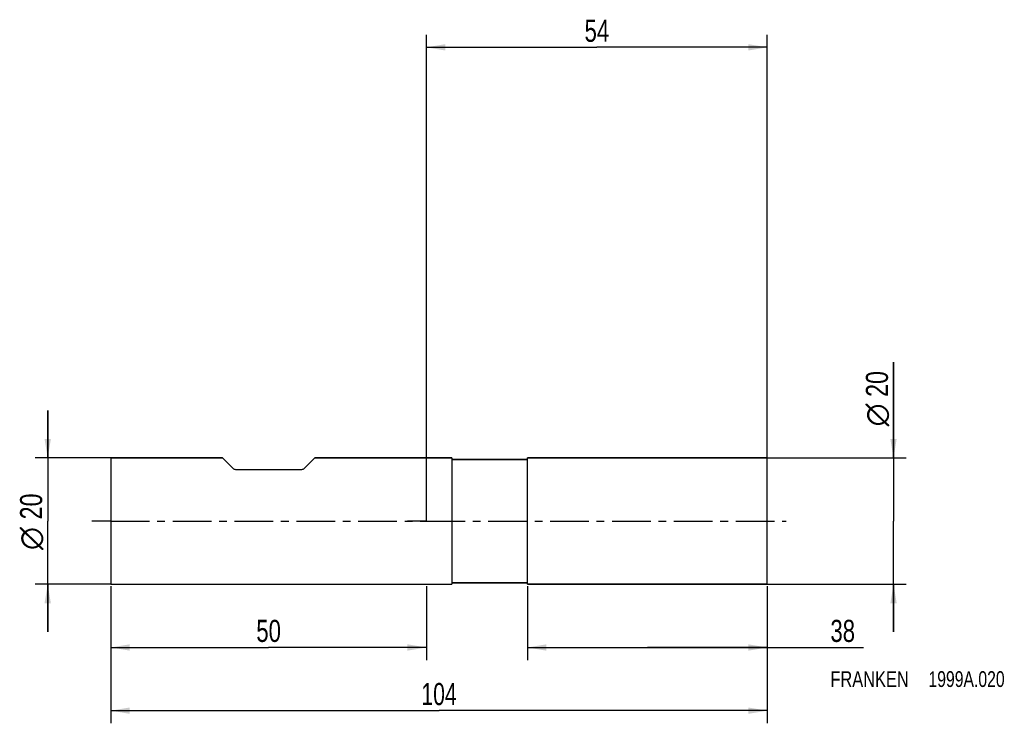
# Model space of a CAD drawing. Extents: x -64 to 92, y -32 to 79.
import ezdxf
from ezdxf.enums import TextEntityAlignment as Align

# ---------------------------------------------------------------- set-up
doc = ezdxf.new("R2010")
doc.units = 0
doc.header["$LTSCALE"] = 16.335
doc.linetypes.add('CENTER', pattern=[0.6, 0.375, -0.075, 0.075, -0.075])
doc.layers.get('0').update_dxf_attribs({"linetype": 'CONTINUOUS'})
for name, color, linetype in [('1', 4, 'CONTINUOUS'), ('2', 7, 'CONTINUOUS'), ('4', 2, 'CENTER'), ('SK1', 4, 'CONTINUOUS'), ('SK2', 7, 'CONTINUOUS'), ('SK4', 2, 'CENTER'), ('SK6', 5, 'CONTINUOUS')]:
    doc.layers.add(name, color=color, linetype=linetype)
doc.styles.get("Standard").update_dxf_attribs({"font": 'txt', "width": 0.8})
doc.styles.add('TEXTSTYLE_1', font='gdt', dxfattribs={"width": 0.8})
doc.dimstyles.new('DIMSTYLE_1', dxfattribs={"dimtxt": 3.5, "dimasz": 3, "dimexe": 2, "dimexo": 0, "dimgap": 0.875, "dimtad": 1, "dimdec": 3, "dimtxsty": 'STANDARD', "dimblk": '_FILLED', "dimblk1": '_FILLED', "dimblk2": '_FILLED', "dimcen": 0.09, "dimclrt": 5, "dimazin": 3, "dimtp": 0.001, "dimtm": 0.001, "dimtfac": 1, "dimtdec": 3, "dimtofl": 0, "dimtmove": 0, "dimatfit": 3, "dimtolj": 1})

# ---------------------------------------------------------------- blocks, each defined once
blk = doc.blocks.new('_FILLED')
at = {"color": 0, "linetype": 'BYBLOCK'}
blk.add_solid([(0, 0), (-1, 0.167), (-1, -0.167)], dxfattribs=at)
blk = doc.blocks.new('*D0')
at = {"layer": 'SK2', "color": 7, "linetype": 'CONTINUOUS'}
for p, q in [((-50, -10.29), (-50, -32)), ((54, -10.29), (54, -32)), ((-50, -30), (2, -30)), ((54, -30), (2, -30))]:
    blk.add_line(p, q, dxfattribs=at)
at = {"layer": 'SK2', "color": 7, "linetype": 'CONTINUOUS', "xscale": 3, "yscale": 3, "zscale": 3, "rotation": 180}
blk.add_blockref('_FILLED', (-50, -30), dxfattribs=at)
at = {"layer": 'SK2', "color": 7, "linetype": 'CONTINUOUS', "xscale": 3, "yscale": 3, "zscale": 3}
blk.add_blockref('_FILLED', (54, -30), dxfattribs=at)
at = {"layer": 'SK2', "color": 7, "linetype": 'CONTINUOUS', "width": 0.714286}
blk.add_text('104', height=3.5, dxfattribs=at).set_placement((2, -29.12), align=Align.CENTER)
blk = doc.blocks.new('*D1')
at = {"layer": 'SK2', "color": 7, "linetype": 'CONTINUOUS'}
for p, q in [((-50, -10.29), (-50, -22)), ((0, -10.29), (0, -22)), ((-50, -20), (-25, -20)), ((0, -20), (-25, -20))]:
    blk.add_line(p, q, dxfattribs=at)
at = {"layer": 'SK2', "color": 7, "linetype": 'CONTINUOUS', "xscale": 3, "yscale": 3, "zscale": 3, "rotation": 180}
blk.add_blockref('_FILLED', (-50, -20), dxfattribs=at)
at = {"layer": 'SK2', "color": 7, "linetype": 'CONTINUOUS', "xscale": 3, "yscale": 3, "zscale": 3}
blk.add_blockref('_FILLED', (0, -20), dxfattribs=at)
at = {"layer": 'SK2', "color": 7, "linetype": 'CONTINUOUS', "width": 0.75}
blk.add_text('50', height=3.5, dxfattribs=at).set_placement((-25, -19.12), align=Align.CENTER)
blk = doc.blocks.new('*D2')
at = {"layer": 'SK2', "color": 7, "linetype": 'CONTINUOUS'}
for p, q in [((-60, 10), (-60, 17.5)), ((-60, 17.5), (-60, 0)), ((-50, 10), (-62, 10)), ((-60, -17.5), (-60, 0)), ((-50, -10), (-62, -10)), ((-60, -10), (-60, -17.5))]:
    blk.add_line(p, q, dxfattribs=at)
at = {"layer": 'SK2', "color": 7, "linetype": 'CONTINUOUS', "xscale": 3, "yscale": 3, "zscale": 3}
for p, rotation in [((-60, 10), 270), ((-60, -10), 90)]:
    blk.add_blockref('_FILLED', p, dxfattribs=dict(at, rotation=rotation))
at = {"layer": 'SK2', "color": 7, "linetype": 'CONTINUOUS', "width": 0.785714}
blk.add_text('20', height=3.5, rotation=90, dxfattribs=at).set_placement((-60.88, 2.33), align=Align.CENTER)
at = {"layer": 'SK2', "color": 7, "linetype": 'CONTINUOUS', "style": 'TEXTSTYLE_1'}
blk.add_text('n', height=3.5, rotation=90, dxfattribs=at).set_placement((-60.88, -2.75), align=Align.CENTER)
blk = doc.blocks.new('*D3')
at = {"layer": '2', "color": 7, "linetype": 'CONTINUOUS'}
for p, q in [((16, -10.3), (16, -22)), ((54, -10.3), (54, -22)), ((16, -20), (35, -20)), ((54, -20), (35, -20)), ((35, -20), (69.25, -20))]:
    blk.add_line(p, q, dxfattribs=at)
at = {"layer": '2', "color": 7, "linetype": 'CONTINUOUS', "xscale": 3, "yscale": 3, "zscale": 3, "rotation": 180}
blk.add_blockref('_FILLED', (16, -20), dxfattribs=at)
at = {"layer": '2', "color": 7, "linetype": 'CONTINUOUS', "xscale": 3, "yscale": 3, "zscale": 3}
blk.add_blockref('_FILLED', (54, -20), dxfattribs=at)
at = {"layer": '2', "color": 7, "linetype": 'CONTINUOUS', "width": 0.75}
blk.add_text('38', height=3.5, dxfattribs=at).set_placement((64, -19.12))
blk = doc.blocks.new('*D4')
at = {"layer": '2', "color": 7, "linetype": 'CONTINUOUS'}
for p, q in [((74, 10), (74, 25.17)), ((74, 25.17), (74, 0)), ((54, 10), (76, 10)), ((74, -17.5), (74, 0)), ((54, -10), (76, -10)), ((74, -10), (74, -17.5))]:
    blk.add_line(p, q, dxfattribs=at)
at = {"layer": '2', "color": 7, "linetype": 'CONTINUOUS', "xscale": 3, "yscale": 3, "zscale": 3}
for p, rotation in [((74, 10), 270), ((74, -10), 90)]:
    blk.add_blockref('_FILLED', p, dxfattribs=dict(at, rotation=rotation))
at = {"layer": '2', "color": 7, "linetype": 'CONTINUOUS', "width": 0.785714}
blk.add_text('20', height=3.5, rotation=90, dxfattribs=at).set_placement((73.12, 19.67))
at = {"layer": '2', "color": 7, "linetype": 'CONTINUOUS', "style": 'TEXTSTYLE_1'}
blk.add_text('n', height=3.5, rotation=90, dxfattribs=at).set_placement((73.12, 15))
blk = doc.blocks.new('*D5')
at = {"layer": '2', "color": 7, "linetype": 'CONTINUOUS'}
for p, q in [((0, 0), (0, 77.01)), ((54, 0), (54, 77.01)), ((0, 75.01), (27, 75.01)), ((54, 75.01), (27, 75.01))]:
    blk.add_line(p, q, dxfattribs=at)
at = {"layer": '2', "color": 7, "linetype": 'CONTINUOUS', "xscale": 3, "yscale": 3, "zscale": 3, "rotation": 180}
blk.add_blockref('_FILLED', (0, 75.01), dxfattribs=at)
at = {"layer": '2', "color": 7, "linetype": 'CONTINUOUS', "xscale": 3, "yscale": 3, "zscale": 3}
blk.add_blockref('_FILLED', (54, 75.01), dxfattribs=at)
at = {"layer": '2', "color": 7, "linetype": 'CONTINUOUS', "width": 0.75}
blk.add_text('54', height=3.5, dxfattribs=at).set_placement((27, 75.88), align=Align.CENTER)

msp = doc.modelspace()

# ---------------------------------------------------------------- linework, layer by layer
at = {"layer": '1', "color": 4, "linetype": 'CONTINUOUS'}
for p, q in [((4, 10), (0, 10)), ((0, 10), (4, 10)), ((4, 10), (4, 9.775)), ((4, 9.775), (4, -9.775)), ((15.9, 9.75), (4.025, 9.75)), ((4.025, 9.75), (15.9, 9.75)), ((54, 10), (16, 10)), ((16, 9.85), (16, 10)), ((16, 10), (54, 10)), ((16, -9.85), (16, 9.85)), ((54, -10), (54, 10)), ((0, -10), (4, -10)), ((0, -10), (4, -10)), ((4, -9.775), (4, -10)), ((4.025, -9.75), (15.9, -9.75)), ((15.9, -9.75), (4.025, -9.75)), ((16, -10), (16, -9.85)), ((54, -10), (16, -10)), ((16, -10), (54, -10))]:
    msp.add_line(p, q, dxfattribs=at)
for centre, radius, start, end in [((4.025, 9.775), 0.025, 193.509668, 197.491064), ((4.025, 9.775), 0.025, 197.491064, 207.508936), ((4.025, 9.775), 0.025, 197.508945, 207.491055), ((4.025, 9.775), 0.025, 207.508936, 211.490332), ((4.025, 9.775), 0.025, 207.491055, 211.509678), ((4.025, 9.775), 0.025, 211.490332, 238.509668), ((4.025, 9.775), 0.025, 211.509678, 238.490322), ((4.025, 9.775), 0.025, 238.509668, 242.491064), ((4.025, 9.775), 0.025, 238.490322, 242.508945), ((4.025, 9.775), 0.025, 242.491064, 252.508936), ((4.025, 9.775), 0.025, 242.508945, 252.491055), ((4.025, 9.775), 0.025, 252.508936, 256.490332), ((4.025, 9.775), 0.025, 252.491055, 256.509678), ((4.025, 9.775), 0.025, 256.490332, 270), ((4.025, 9.775), 0.025, 256.509678, 270), ((15.9, 9.85), 0.1, 270, 278.61112), ((15.9, 9.85), 0.1, 270, 278.61376), ((15.9, 9.85), 0.1, 278.61112, 351.38888), ((15.9, 9.85), 0.1, 278.61376, 351.38624), ((4.025, -9.775), 0.025, 162.508936, 166.490332), ((4.025, -9.775), 0.025, 152.491064, 162.508936), ((4.025, -9.775), 0.025, 152.508945, 162.491055), ((4.025, -9.775), 0.025, 148.509668, 152.491064), ((4.025, -9.775), 0.025, 148.490322, 152.508945), ((4.025, -9.775), 0.025, 135, 148.509668), ((4.025, -9.775), 0.025, 135, 148.490322), ((4.025, -9.775), 0.025, 121.490332, 135), ((4.025, -9.775), 0.025, 121.509678, 135), ((4.025, -9.775), 0.025, 117.508936, 121.490332), ((4.025, -9.775), 0.025, 117.491055, 121.509678), ((4.025, -9.775), 0.025, 107.491064, 117.508936), ((4.025, -9.775), 0.025, 107.508945, 117.491055), ((4.025, -9.775), 0.025, 103.509668, 107.491064), ((4.025, -9.775), 0.025, 103.490322, 107.508945), ((4.025, -9.775), 0.025, 90, 103.509668), ((4.025, -9.775), 0.025, 90, 103.490322), ((15.9, -9.85), 0.1, 81.38888, 90), ((15.9, -9.85), 0.1, 81.38624, 90), ((15.9, -9.85), 0.1, 8.61112, 81.38888), ((15.9, -9.85), 0.1, 8.61376, 81.38624)]:
    msp.add_arc(centre, radius, start, end, dxfattribs=at)
at = {"layer": '4', "color": 2, "linetype": 'CENTER'}
for q in [(-3, 0), (57, 0)]:
    msp.add_line((0, 0), q, dxfattribs=at)
at = {"layer": 'SK1', "color": 4, "linetype": 'CONTINUOUS'}
for p, q in [((-50, 10), (-50, -10)), ((-50, 10), (-32.3, 10)), ((-32.3, 10), (-50, 10)), ((-32.3, 10), (-30.6757, 8.3757)), ((-17.7, 10), (-19.3243, 8.3757)), ((-17.7, 10), (0, 10)), ((0, 10), (-17.7, 10)), ((-30.2515, 8.2), (-19.7485, 8.2)), ((-50, -10), (0, -10)), ((-50, -10), (0, -10))]:
    msp.add_line(p, q, dxfattribs=at)
for centre, start, end in [((-30.2515, 8.8), 225, 270), ((-19.7485, 8.8), 270, 315)]:
    msp.add_arc(centre, 0.6, start, end, dxfattribs=at)
at = {"layer": 'SK4', "color": 2, "linetype": 'CENTER'}
for q in [(-53, 0), (3, 0)]:
    msp.add_line((-50, 0), q, dxfattribs=at)

# ---------------------------------------------------------------- texts
at = {"layer": 'SK6', "color": 5, "linetype": 'CONTINUOUS'}
for s, width, p in [('FRANKEN ', 0.776786, (64, -26.25)), ('1999A.020', 0.746032, (79.5357, -26.25))]:
    msp.add_text(s, height=2.5, dxfattribs=dict(at, width=width)).set_placement(p)

# ---------------------------------------------------------------- dimensions: what is measured, and where the dimension line sits
at = {"layer": '2', "color": 2, "linetype": 'CONTINUOUS'}
dim = msp.add_linear_dim(base=(0, 75.0066), p1=(54, 0), p2=(0, 0), angle=180, dimstyle='DIMSTYLE_1', dxfattribs=at)
dim.commit()
dim.dimension.update_dxf_attribs({"geometry": '*D5', "text_midpoint": (27, 75.0066), "dimtype": 160})
dim = msp.add_linear_dim(base=(74, -10), p1=(54, 10), p2=(54, -10), angle=270, text='%%c<>', dimstyle='DIMSTYLE_1', dxfattribs=at)
dim.commit()
dim.dimension.update_dxf_attribs({"geometry": '*D4', "text_midpoint": (74, 20.0833), "dimtype": 160})
dim = msp.add_linear_dim(base=(54, -20), p1=(16, -10.3048), p2=(54, -10.3048), dimstyle='DIMSTYLE_1', dxfattribs=at)
dim.commit()
dim.dimension.update_dxf_attribs({"geometry": '*D3', "text_midpoint": (66.625, -20), "dimtype": 160})
at = {"layer": 'SK2', "color": 2, "linetype": 'CONTINUOUS'}
dim = msp.add_linear_dim(base=(-60, 10), p1=(-50, -10), p2=(-50, 10), angle=90, text='%%c<>', dimstyle='DIMSTYLE_1', dxfattribs=at)
dim.commit()
dim.dimension.update_dxf_attribs({"geometry": '*D2', "text_midpoint": (-60, 0), "dimtype": 160})
dim = msp.add_linear_dim(base=(54, -30), p1=(-50, -10.2872), p2=(54, -10.2872), dimstyle='DIMSTYLE_1', dxfattribs=at)
dim.commit()
dim.dimension.update_dxf_attribs({"geometry": '*D0', "text_midpoint": (2, -30), "dimtype": 160})
dim = msp.add_linear_dim(base=(-50, -20), p1=(0, -10.2872), p2=(-50, -10.2872), angle=180, dimstyle='DIMSTYLE_1', dxfattribs=at)
dim.commit()
dim.dimension.update_dxf_attribs({"geometry": '*D1', "text_midpoint": (-25, -20), "dimtype": 160})

doc.saveas('drawing.dxf')
